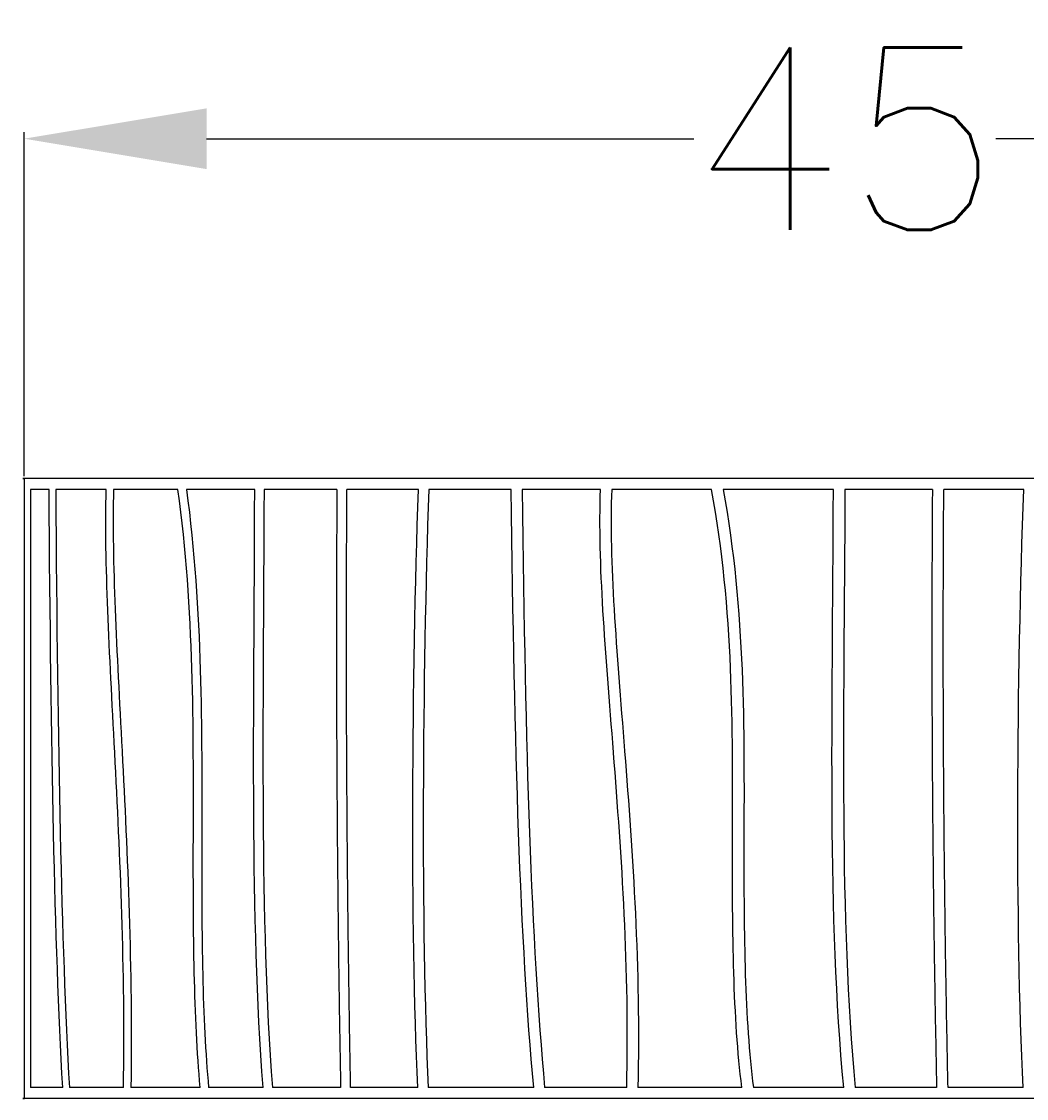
# Model space of a CAD drawing. Header units: centimetres. Extents: x -7865 to -7704, y -2963 to -2882.
# Tile 3 of 4: x -7793 to -7766, y -2912 to -2882. Entities that reach past the tile are written whole.
import ezdxf

# ---------------------------------------------------------------- set-up
doc = ezdxf.new("R2010")
doc.units = ezdxf.units.CM
doc.header["$MEASUREMENT"] = 0
doc.layers.add('cotas', color=1, linetype='Continuous')
doc.styles.get("Standard").update_dxf_attribs({"font": 'romans.shx', "height": 5, "bigfont": '@extfont2.shx'})
doc.dimstyles.get("Standard").update_dxf_attribs({"dimtxt": 0.18, "dimasz": 5, "dimexe": 0.18, "dimexo": 0.0625, "dimgap": 0.09, "dimtad": 0, "dimtoh": 1, "dimdec": 0, "dimzin": 0, "dimdsep": 46, "dimtxsty": 'Standard', "dimcen": 1.5, "dimadec": 0, "dimazin": 0, "dimtfac": 1, "dimtdec": 0, "dimtofl": 0, "dimtmove": 0, "dimatfit": 3, "dimfxl": 1, "dimtolj": 1, "dimtzin": 0, "dimarcsym": 0})

# ---------------------------------------------------------------- blocks, each defined once
blk = doc.blocks.new('*D238')
at = {"layer": 'cotas', "color": 0, "lineweight": -2, "transparency": 16777216}
for p, q in [((-7793.162, -2894.592), (-7793.162, -2885.156)), ((-7748.162, -2894.592), (-7748.162, -2885.156)), ((-7788.162, -2885.336), (-7774.799, -2885.336)), ((-7753.162, -2885.336), (-7766.524, -2885.336))]:
    blk.add_line(p, q, dxfattribs=at)
at = {"layer": 'cotas', "color": 0, "transparency": 16777216}
for points in [[(-7788.162, -2884.503), (-7788.162, -2886.17), (-7793.162, -2885.336)], [(-7753.162, -2884.503), (-7753.162, -2886.17), (-7748.162, -2885.336)]]:
    blk.add_solid(points, dxfattribs=at)
at = {"layer": 'Defpoints', "color": 0, "transparency": 16777216}
for p in [(-7748.162, -2885.336), (-7793.162, -2894.655), (-7748.162, -2894.655)]:
    blk.add_point(p, dxfattribs=at)
at = {"layer": 'cotas', "color": 0, "transparency": 16777216, "insert": (-7770.662, -2885.336), "char_height": 5, "attachment_point": 5}
blk.add_mtext('\\A1;45', dxfattribs=at)

msp = doc.modelspace()

# ---------------------------------------------------------------- linework, layer by layer
for points, degree in [([(-7748.162, -2894.655), (-7793.077, -2894.655), (-7793.162, -2894.655)], 2), ([(-7793.162, -2894.655), (-7793.162, -2903.155), (-7793.162, -2911.655)], 2), ([(-7792.481, -2894.955), (-7792.737, -2894.955), (-7792.993, -2894.955)], 2), ([(-7792.993, -2894.955), (-7792.993, -2903.155), (-7792.993, -2911.355)], 2), ([(-7792.106, -2911.355), (-7792.332, -2907.27), (-7792.426, -2902.263), (-7792.481, -2894.955)], 3), ([(-7792.299, -2894.955), (-7792.244, -2902.276), (-7792.15, -2907.276), (-7791.923, -2911.355)], 3), ([(-7790.915, -2894.955), (-7791.607, -2894.955), (-7792.299, -2894.955)], 2), ([(-7788.946, -2894.955), (-7789.829, -2894.955), (-7790.712, -2894.955)], 2), ([(-7786.842, -2894.955), (-7787.777, -2894.955), (-7788.713, -2894.955)], 2), ([(-7786.613, -2911.355), (-7786.97, -2906.654), (-7786.86, -2901.412), (-7786.842, -2894.955)], 3), ([(-7786.587, -2894.955), (-7786.605, -2901.429), (-7786.715, -2906.666), (-7786.356, -2911.355)], 3), ([(-7784.589, -2894.955), (-7785.588, -2894.955), (-7786.587, -2894.955)], 2), ([(-7782.355, -2894.955), (-7783.335, -2894.955), (-7784.314, -2894.955)], 2), ([(-7782.369, -2911.355), (-7782.578, -2906.936), (-7782.531, -2900.079), (-7782.355, -2894.955)], 3), ([(-7782.069, -2894.955), (-7782.246, -2900.082), (-7782.293, -2906.946), (-7782.083, -2911.355)], 3), ([(-7779.81, -2894.955), (-7780.94, -2894.955), (-7782.069, -2894.955)], 2), ([(-7779.194, -2911.355), (-7779.566, -2907.27), (-7779.719, -2902.263), (-7779.81, -2894.955)], 3), ([(-7779.511, -2894.955), (-7779.421, -2902.276), (-7779.267, -2907.276), (-7778.894, -2911.355)], 3), ([(-7777.361, -2894.955), (-7778.436, -2894.955), (-7779.511, -2894.955)], 2), ([(-7774.318, -2894.955), (-7775.686, -2894.955), (-7777.055, -2894.955)], 2), ([(-7770.978, -2894.955), (-7772.489, -2894.955), (-7774, -2894.955)], 2), ([(-7770.695, -2911.355), (-7771.136, -2906.654), (-7771.001, -2901.412), (-7770.978, -2894.955)], 3), ([(-7770.662, -2894.955), (-7770.685, -2901.429), (-7770.821, -2906.666), (-7770.378, -2911.355)], 3), ([(-7768.263, -2894.955), (-7769.463, -2894.955), (-7770.662, -2894.955)], 2), ([(-7765.756, -2894.955), (-7766.853, -2894.955), (-7767.95, -2894.955)], 2), ([(-7765.771, -2911.355), (-7765.997, -2906.936), (-7765.947, -2900.079), (-7765.756, -2894.955)], 3), ([(-7792.106, -2911.355), (-7792.549, -2911.355), (-7792.993, -2911.355)], 2), ([(-7790.44, -2911.355), (-7791.182, -2911.355), (-7791.923, -2911.355)], 2), ([(-7788.337, -2911.355), (-7789.288, -2911.355), (-7790.238, -2911.355)], 2), ([(-7786.613, -2911.355), (-7787.359, -2911.355), (-7788.106, -2911.355)], 2), ([(-7784.488, -2911.355), (-7785.422, -2911.355), (-7786.356, -2911.355)], 2), ([(-7782.369, -2911.355), (-7783.291, -2911.355), (-7784.213, -2911.355)], 2), ([(-7779.194, -2911.355), (-7780.639, -2911.355), (-7782.083, -2911.355)], 2), ([(-7776.643, -2911.355), (-7777.769, -2911.355), (-7778.894, -2911.355)], 2), ([(-7773.486, -2911.355), (-7774.912, -2911.355), (-7776.337, -2911.355)], 2), ([(-7770.695, -2911.355), (-7771.932, -2911.355), (-7773.17, -2911.355)], 2), ([(-7768.147, -2911.355), (-7769.263, -2911.355), (-7770.378, -2911.355)], 2), ([(-7765.771, -2911.355), (-7766.803, -2911.355), (-7767.834, -2911.355)], 2), ([(-7748.162, -2911.655), (-7793.128, -2911.655), (-7793.162, -2911.655)], 2)]:
    msp.add_open_spline(points, degree=degree)
for points, knots in [([(-7790.44, -2911.355), (-7790.388, -2908.123), (-7790.534, -2904.974), (-7790.68, -2902.169), (-7790.68, -2902.164), (-7790.823, -2899.392), (-7790.967, -2896.966), (-7790.915, -2894.955)], [0.177837, 0.177837, 0.177837, 0.177837, 1, 1.001709, 1.001709, 1.001709, 1.816139, 1.816139, 1.816139, 1.816139]), ([(-7790.712, -2894.955), (-7790.763, -2896.93), (-7790.623, -2899.349), (-7790.479, -2902.121), (-7790.479, -2902.127), (-7790.334, -2904.934), (-7790.186, -2908.101), (-7790.238, -2911.355)], [-1.815396, -1.815396, -1.815396, -1.815396, -1.001709, -1.001709, -1.001709, -1, -0.177676, -0.177676, -0.177676, -0.177676]), ([(-7788.337, -2911.355), (-7788.515, -2909.447), (-7788.529, -2907.148), (-7788.525, -2904.535), (-7788.525, -2904.515), (-7788.521, -2901.568), (-7788.495, -2898.251), (-7788.946, -2894.955)], [-1.785492, -1.785492, -1.785492, -1.785492, -1.006004, -1.006004, -1.006004, -1, -0.127273, -0.127273, -0.127273, -0.127273]), ([(-7788.713, -2894.955), (-7788.263, -2898.287), (-7788.292, -2901.634), (-7788.296, -2904.576), (-7788.296, -2904.596), (-7788.3, -2907.2), (-7788.282, -2909.485), (-7788.106, -2911.355)], [0.127, 0.127, 0.127, 0.127, 1, 1.006004, 1.006004, 1.006004, 1.784663, 1.784663, 1.784663, 1.784663]), ([(-7776.643, -2911.355), (-7776.564, -2908.123), (-7776.785, -2904.974), (-7777.005, -2902.169), (-7777.005, -2902.164), (-7777.222, -2899.392), (-7777.439, -2896.966), (-7777.361, -2894.955)], [0.177837, 0.177837, 0.177837, 0.177837, 1, 1.001709, 1.001709, 1.001709, 1.816139, 1.816139, 1.816139, 1.816139]), ([(-7777.055, -2894.955), (-7777.131, -2896.93), (-7776.919, -2899.349), (-7776.702, -2902.121), (-7776.701, -2902.127), (-7776.482, -2904.934), (-7776.258, -2908.101), (-7776.337, -2911.355)], [-1.815396, -1.815396, -1.815396, -1.815396, -1.001709, -1.001709, -1.001709, -1, -0.177676, -0.177676, -0.177676, -0.177676]), ([(-7773.486, -2911.355), (-7773.729, -2909.447), (-7773.748, -2907.148), (-7773.743, -2904.535), (-7773.743, -2904.515), (-7773.737, -2901.568), (-7773.702, -2898.251), (-7774.318, -2894.955)], [-1.785492, -1.785492, -1.785492, -1.785492, -1.006004, -1.006004, -1.006004, -1, -0.127273, -0.127273, -0.127273, -0.127273]), ([(-7774, -2894.955), (-7773.385, -2898.287), (-7773.425, -2901.634), (-7773.43, -2904.576), (-7773.43, -2904.596), (-7773.435, -2907.2), (-7773.411, -2909.485), (-7773.17, -2911.355)], [0.127, 0.127, 0.127, 0.127, 1, 1.006004, 1.006004, 1.006004, 1.784663, 1.784663, 1.784663, 1.784663])]:
    msp.add_open_spline(points, degree=3, knots=knots)
for points, weights in [([(-7784.589, -2894.955), (-7784.639, -2903.155), (-7784.488, -2911.355)], [0.999997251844, 0.999921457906, 0.999997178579]), ([(-7784.213, -2911.355), (-7784.364, -2903.155), (-7784.314, -2894.955)], [0.99999717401, 0.999921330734, 0.999997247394]), ([(-7768.263, -2894.955), (-7768.32, -2903.155), (-7768.147, -2911.355)], [0.999996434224, 0.999898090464, 0.999996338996]), ([(-7767.834, -2911.355), (-7768.007, -2903.155), (-7767.95, -2894.955)], [0.999996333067, 0.999897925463, 0.999996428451])]:
    msp.add_rational_spline(points, weights, degree=2)

# ---------------------------------------------------------------- dimensions: what is measured, and where the dimension line sits
at = {"layer": 'cotas'}
dim = msp.add_linear_dim(base=(-7748.162, -2885.336), p1=(-7793.162, -2894.655), p2=(-7748.162, -2894.655), dimstyle='Standard', dxfattribs=at)
dim.commit()
dim.dimension.update_dxf_attribs({"geometry": '*D238', "text_midpoint": (-7770.662, -2885.336)})

doc.saveas('drawing.dxf')
